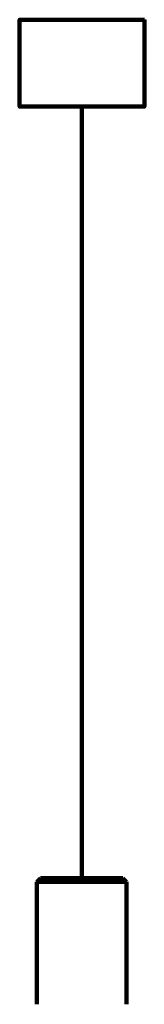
# Model space of a CAD drawing. Header units: millimetres. Extents: x 358 to 559, y -397 to 55.
# Tile 3 of 3: x 445 to 473, y -162 to 55. Entities that reach past the tile are written whole.
import ezdxf

# ---------------------------------------------------------------- set-up
doc = ezdxf.new("R2010")
doc.units = ezdxf.units.MM
doc.header["$MEASUREMENT"] = 0
doc.layers.add('Laag 1', color=7, linetype='Continuous', lineweight=0)

msp = doc.modelspace()

# ---------------------------------------------------------------- linework, layer by layer
at = {"layer": 'Laag 1', "color": 250, "lineweight": 200, "true_color": 0x1d1d1b}
msp.add_line((458.79, 36.07), (458.79, -134.5), dxfattribs=at)
at = {"layer": 'Laag 1', "color": 18, "lineweight": 200, "true_color": 0x010000}
for p, q in [((449.56, -134.44), (448.75, -135.25)), ((449.63, -134.44), (449.56, -134.44)), ((449.77, -134.44), (449.63, -134.44)), ((449.9, -134.44), (449.77, -134.44)), ((450.11, -134.44), (449.9, -134.44)), ((450.38, -134.44), (450.11, -134.44)), ((450.65, -134.44), (450.38, -134.44)), ((450.98, -134.44), (450.65, -134.44)), ((451.39, -134.44), (450.98, -134.44)), ((451.8, -134.44), (451.39, -134.44)), ((452.27, -134.44), (451.8, -134.44)), ((452.67, -134.44), (452.27, -134.44)), ((453.21, -134.44), (452.68, -134.44)), ((453.75, -134.44), (453.22, -134.44)), ((454.3, -134.44), (453.76, -134.44)), ((454.9, -134.44), (454.3, -134.44)), ((455.51, -134.44), (454.91, -134.44)), ((456.12, -134.44), (455.51, -134.44)), ((456.73, -134.44), (456.12, -134.44)), ((457.4, -134.44), (456.73, -134.44)), ((458.08, -134.44), (457.4, -134.44)), ((458.76, -134.44), (458.08, -134.44)), ((459.36, -134.44), (458.76, -134.44)), ((460.04, -134.44), (459.36, -134.44)), ((460.65, -134.44), (460.04, -134.44)), ((461.32, -134.44), (460.65, -134.44)), ((461.93, -134.44), (461.33, -134.44)), ((462.54, -134.44), (461.93, -134.44)), ((463.15, -134.44), (462.54, -134.44)), ((463.69, -134.44), (463.15, -134.44)), ((464.23, -134.44), (463.69, -134.44)), ((464.7, -134.44), (464.23, -134.44)), ((465.24, -134.44), (464.71, -134.44)), ((465.65, -134.44), (465.24, -134.44)), ((466.06, -134.44), (465.65, -134.44)), ((466.46, -134.44), (466.05, -134.44)), ((466.8, -134.44), (466.46, -134.44)), ((467.07, -134.44), (466.8, -134.44)), ((467.34, -134.44), (467.07, -134.44)), ((467.54, -134.44), (467.34, -134.44)), ((467.68, -134.44), (467.54, -134.44)), ((467.81, -134.44), (467.68, -134.44)), ((467.88, -134.44), (467.81, -134.44)), ((467.88, -134.44), (468.69, -135.25)), ((448.75, -135.25), (448.82, -135.25)), ((448.75, -162.31), (448.75, -135.25)), ((448.82, -135.25), (448.96, -135.25)), ((448.96, -135.25), (449.16, -135.25)), ((449.16, -135.25), (449.36, -135.25)), ((449.36, -135.25), (449.63, -135.25)), ((449.63, -135.25), (449.9, -135.25)), ((449.9, -135.25), (450.24, -135.25)), ((450.24, -135.25), (450.65, -135.25)), ((450.65, -135.25), (451.05, -135.25)), ((451.05, -135.25), (451.52, -135.25)), ((451.52, -135.25), (452.06, -135.25)), ((452.07, -135.25), (452.6, -135.25)), ((452.61, -135.25), (453.14, -135.25)), ((453.15, -135.25), (453.75, -135.25)), ((453.75, -135.25), (454.36, -135.25)), ((454.36, -135.25), (454.97, -135.25)), ((454.97, -135.25), (455.65, -135.25)), ((455.65, -135.25), (456.32, -135.25)), ((456.32, -135.25), (457, -135.25)), ((457, -135.25), (457.67, -135.25)), ((457.67, -135.25), (458.35, -135.25)), ((458.35, -135.25), (459.09, -135.25)), ((459.09, -135.25), (459.77, -135.25)), ((459.77, -135.25), (460.44, -135.25)), ((460.45, -135.25), (461.12, -135.25)), ((461.12, -135.25), (461.8, -135.25)), ((461.8, -135.25), (462.47, -135.25)), ((462.47, -135.25), (463.08, -135.25)), ((463.08, -135.25), (463.69, -135.25)), ((463.69, -135.25), (464.3, -135.25)), ((464.3, -135.25), (464.84, -135.25)), ((464.84, -135.25), (465.38, -135.25)), ((465.38, -135.25), (465.92, -135.25)), ((465.92, -135.25), (466.39, -135.25)), ((466.39, -135.25), (466.8, -135.25)), ((466.8, -135.25), (467.21, -135.25)), ((467.2, -135.25), (467.54, -135.25)), ((467.54, -135.25), (467.81, -135.25)), ((467.81, -135.25), (468.08, -135.25)), ((468.08, -135.25), (468.29, -135.25)), ((468.29, -135.25), (468.49, -135.25)), ((468.49, -135.25), (468.62, -135.25)), ((468.62, -135.25), (468.69, -135.25)), ((468.69, -162.31), (468.69, -135.25))]:
    msp.add_line(p, q, dxfattribs=at)
at = {"layer": 'Laag 1', "color": 250, "lineweight": 200, "true_color": 0x1d1d1b}
for points in [[(444.96, 55.26), (444.96, 36.09), (472.62, 36.09), (472.62, 55.26)], [(444.97, 55.28), (444.97, 55.28), (472.62, 55.28), (472.62, 55.28)]]:
    msp.add_lwpolyline(points, dxfattribs=at)

doc.saveas('drawing.dxf')
